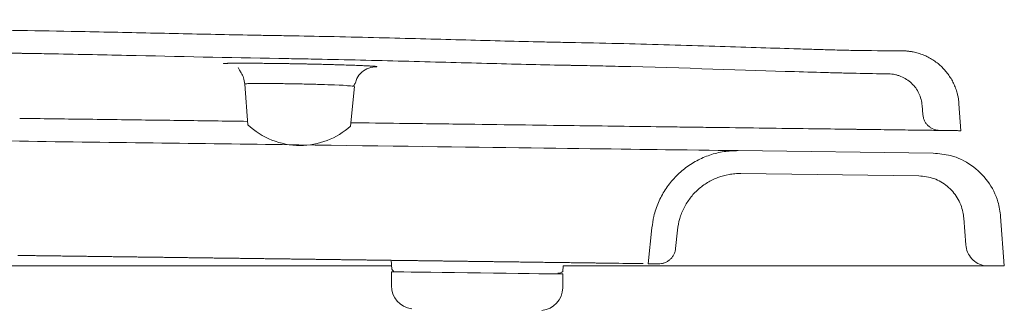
# Model space of a CAD drawing. Header units: millimetres. Extents: x 43.103 to 43.81, y 141.616 to 142.476.
# Tile 3 of 3: x 43.622 to 43.795, y 142.026 to 142.077. Entities that reach past the tile are written whole.
import ezdxf

# ---------------------------------------------------------------- set-up
doc = ezdxf.new("R2010")
doc.units = ezdxf.units.MM
doc.layers.add('SANINDUSA', color=3, linetype='Continuous')

msp = doc.modelspace()

# ---------------------------------------------------------------- linework, layer by layer
at = {"layer": 'SANINDUSA', "linetype": 'Continuous', "lineweight": 15}
for p, q in [((43.6618342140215, 142.0653192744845), (43.66236487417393, 142.0581794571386)), ((43.68036359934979, 142.0579216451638), (43.68106538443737, 142.0648903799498)), ((43.78055060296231, 142.0615341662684), (43.78066686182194, 142.0599695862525)), ((43.78736040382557, 142.0571432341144), (43.78700948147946, 142.0618653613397)), ((43.78250235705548, 142.0532064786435), (43.74830896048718, 142.0536540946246)), ((43.74876267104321, 142.0496478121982), (43.77996218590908, 142.0492393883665)), ((43.78783938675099, 142.0418328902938), (43.78818658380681, 142.0371611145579)), ((43.79495218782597, 142.0334576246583), (43.79431018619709, 142.0420968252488)), ((43.73318809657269, 142.0401582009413), (43.73255375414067, 142.0338586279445)), ((43.73734596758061, 142.0365346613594), (43.737669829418, 142.0397508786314)), ((43.68750596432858, 142.0344483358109), (43.68762088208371, 142.0329022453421)), ((43.73255104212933, 142.0338586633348), (43.73432180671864, 142.0338354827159)), ((43.49752459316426, 142.0334575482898), (43.6875796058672, 142.0334575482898)), ((43.68756655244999, 142.0324476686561), (43.68753457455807, 142.0300054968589)), ((43.71754321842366, 142.0325000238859), (43.71764496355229, 142.033510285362)), ((43.7175547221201, 142.0296125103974), (43.71758670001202, 142.0320546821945)), ((43.79217973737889, 142.0334575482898), (43.79495117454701, 142.0334575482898))]:
    msp.add_line(p, q, dxfattribs=at)
at = {"layer": 'SANINDUSA', "linetype": 'Continuous', "lineweight": 15, "flags": 128}
msp.add_lwpolyline([(43.68756655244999, 142.0324476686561), (43.68761060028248, 142.0324470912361), (43.68796137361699, 142.0324424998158), (43.68865475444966, 142.032433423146), (43.68967441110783, 142.0324200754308), (43.69099650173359, 142.0324027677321), (43.69259003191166, 142.0323819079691), (43.69441762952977, 142.0323579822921), (43.69643646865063, 142.0323315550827), (43.69859922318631, 142.0323032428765), (43.70085522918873, 142.0322737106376), (43.70315155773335, 142.0322436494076), (43.70543441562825, 142.0322137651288), (43.70765027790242, 142.0321847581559), (43.70974722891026, 142.0321573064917), (43.71167612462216, 142.032132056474), (43.71339169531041, 142.0321095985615), (43.71485379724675, 142.0320904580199), (43.71602812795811, 142.0320750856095), (43.71688717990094, 142.0320638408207), (43.71741077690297, 142.0320569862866), (43.71758670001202, 142.0320546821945), (43.71758670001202, 142.0320546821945)], dxfattribs=at)
at = {"layer": 'SANINDUSA', "linetype": 'Continuous', "lineweight": 15}
for centre, radius, start, end in [((43.67149391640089, 142.0678822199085), 0.01332142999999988, 226.748994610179, 270), ((43.67149391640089, 142.0678822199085), 0.01332143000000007, 270, 311.7510053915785), ((43.69153423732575, 142.0299531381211), 0.004000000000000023, 179.2500000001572, 263.4519958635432), ((43.71355506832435, 142.0296648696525), 0.003999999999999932, 275.0480041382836, 359.2500000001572)]:
    msp.add_arc(centre, radius, start, end, dxfattribs=at)
for points, knots in [([(43.76879202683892, 142.071197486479), (43.76830135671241, 142.0712070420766), (43.76726375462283, 142.0712272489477), (43.76562310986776, 142.071266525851), (43.7635899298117, 142.071320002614), (43.76105016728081, 142.0713936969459), (43.75691963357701, 142.0715215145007), (43.75126019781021, 142.0717070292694), (43.74133036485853, 142.0720304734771), (43.73075943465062, 142.0723409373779), (43.72199204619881, 142.072534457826), (43.7180264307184, 142.0726051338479), (43.71583012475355, 142.0726481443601), (43.71203976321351, 142.0727296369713), (43.70648749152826, 142.0728662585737), (43.69964370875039, 142.0730492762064), (43.69258428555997, 142.0732412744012), (43.6851852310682, 142.0734349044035), (43.67780240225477, 142.0736080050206), (43.67221843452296, 142.0737186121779), (43.66873140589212, 142.0737751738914), (43.66652506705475, 142.0738111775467), (43.66280049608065, 142.0738773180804), (43.65744944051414, 142.0739828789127), (43.65098879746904, 142.0741212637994), (43.64229006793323, 142.0743132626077), (43.63234514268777, 142.0745270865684), (43.62386673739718, 142.0746763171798), (43.61790360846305, 142.074757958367), (43.61347713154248, 142.0748175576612), (43.60780074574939, 142.0749017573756), (43.60124944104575, 142.0750049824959), (43.59187563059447, 142.0751566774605), (43.57976777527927, 142.0753542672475), (43.56570662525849, 142.0755529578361), (43.55398851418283, 142.0756786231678), (43.54461394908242, 142.0757720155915), (43.53523937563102, 142.0758648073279), (43.52703667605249, 142.0759512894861), (43.5200059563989, 142.0760385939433), (43.51531883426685, 142.0760997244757), (43.5094595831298, 142.0761512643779), (43.50242826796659, 142.0761911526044), (43.4953968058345, 142.0762177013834), (43.48836532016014, 142.0762420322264), (43.48133392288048, 142.0762744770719), (43.47547457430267, 142.0763174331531), (43.47137318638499, 142.076359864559), (43.46902961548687, 142.0763892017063), (43.4655142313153, 142.0764335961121), (43.46024066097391, 142.0764693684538), (43.45320894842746, 142.0764778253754), (43.44734902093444, 142.0764648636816), (43.44266099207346, 142.0764516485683), (43.43797298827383, 142.0764393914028), (43.43211312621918, 142.0764314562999), (43.42625337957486, 142.0764478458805), (43.42215180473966, 142.0764801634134), (43.41984722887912, 142.0765047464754), (43.41814536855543, 142.0765275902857), (43.41660247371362, 142.0765436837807), (43.41461030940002, 142.0765597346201), (43.41119493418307, 142.0765761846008), (43.40621385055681, 142.0765710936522), (43.40023638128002, 142.0765335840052), (43.39425875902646, 142.0764798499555), (43.38921929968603, 142.076433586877), (43.38523417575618, 142.0764042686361), (43.38221127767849, 142.0763876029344), (43.37928067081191, 142.076377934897), (43.37728826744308, 142.0763793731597), (43.3763262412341, 142.0763800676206)], [0, 0, 0, 0, 0.003750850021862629, 0.00793178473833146, 0.01254284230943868, 0.01929560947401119, 0.02735108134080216, 0.04412720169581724, 0.06257332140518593, 0.1032841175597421, 0.1249538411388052, 0.1295974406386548, 0.1335977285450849, 0.141743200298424, 0.1585734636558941, 0.1760459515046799, 0.194068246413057, 0.2125478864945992, 0.2326155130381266, 0.2505098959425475, 0.2552337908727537, 0.2592700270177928, 0.2673749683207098, 0.2837047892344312, 0.3001755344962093, 0.3167643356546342, 0.3502045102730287, 0.3762011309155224, 0.3815736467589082, 0.3957843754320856, 0.41003531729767, 0.4249624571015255, 0.4458615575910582, 0.4816877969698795, 0.5175139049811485, 0.5533400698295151, 0.5712532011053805, 0.5891663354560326, 0.6249925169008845, 0.6339490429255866, 0.6429055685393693, 0.6608187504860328, 0.6787322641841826, 0.6966460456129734, 0.7145598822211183, 0.7324735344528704, 0.7503868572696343, 0.7593434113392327, 0.763821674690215, 0.7682999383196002, 0.78621327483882, 0.8041275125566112, 0.822042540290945, 0.8310001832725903, 0.839957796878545, 0.8578726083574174, 0.8757865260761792, 0.8847431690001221, 0.8892214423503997, 0.893401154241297, 0.8977514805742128, 0.9010142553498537, 0.9086275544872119, 0.923855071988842, 0.9390838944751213, 0.9543135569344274, 0.9695432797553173, 0.9776015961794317, 0.9847722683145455, 0.9926473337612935, 1, 1, 1, 1]), ([(43.38333714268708, 142.0723941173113), (43.39020751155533, 142.0724298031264), (43.40051410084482, 142.0725626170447), (43.41167794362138, 142.072581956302), (43.41640052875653, 142.0725458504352), (43.41790310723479, 142.0725296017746), (43.41854705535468, 142.0725215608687), (43.41878853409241, 142.0725184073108), (43.41883017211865, 142.0725178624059), (43.41890588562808, 142.0725168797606), (43.41901945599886, 142.0725154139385), (43.41928445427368, 142.0725120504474), (43.42193445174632, 142.0724795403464), (43.43420091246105, 142.0723869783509), (43.44874189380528, 142.0725029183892), (43.46206916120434, 142.0724590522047), (43.46570361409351, 142.072427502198), (43.46812651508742, 142.0724013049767), (43.4693379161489, 142.0723844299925), (43.475395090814, 142.0723129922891), (43.48993328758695, 142.0722162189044), (43.50447258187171, 142.0722032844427), (43.51658723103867, 142.0720833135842), (43.51901004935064, 142.072050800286), (43.52385574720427, 142.0719904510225), (43.53112437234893, 142.0719059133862), (43.53839315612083, 142.0718334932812), (43.55293073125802, 142.0716892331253), (43.56262244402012, 142.0715927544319), (43.58200486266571, 142.0713228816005), (43.59654107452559, 142.0710744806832), (43.61168329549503, 142.0708412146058), (43.61743747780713, 142.0707631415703), (43.61838389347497, 142.0707506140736), (43.61872460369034, 142.0707461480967), (43.61876719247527, 142.0707455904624), (43.61877315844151, 142.0707455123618), (43.6187738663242, 142.070745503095), (43.61877492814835, 142.0707454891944), (43.61877740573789, 142.0707454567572), (43.61878519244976, 142.0707453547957), (43.61880359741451, 142.0707451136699), (43.6189111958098, 142.0707437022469), (43.61919435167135, 142.0707399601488), (43.62019108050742, 142.0707265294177), (43.62127849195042, 142.070710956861), (43.62223002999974, 142.0706965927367), (43.6224594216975, 142.0706930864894), (43.62250827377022, 142.070692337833), (43.62251199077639, 142.0706922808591), (43.62251287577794, 142.0706922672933), (43.62251322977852, 142.0706922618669), (43.62251734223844, 142.0706921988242), (43.62252401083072, 142.0706920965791), (43.62254623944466, 142.070691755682), (43.62263959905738, 142.0706903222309), (43.62287076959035, 142.0706867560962), (43.62336864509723, 142.0706789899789), (43.62493319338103, 142.0706540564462), (43.63090400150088, 142.0705524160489), (43.64564668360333, 142.0702469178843), (43.65932369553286, 142.0699274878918), (43.66832424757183, 142.0697812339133), (43.66866493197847, 142.0697757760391), (43.66872907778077, 142.0697747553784), (43.66889185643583, 142.0697721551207), (43.66913599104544, 142.0697682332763), (43.67003077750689, 142.0697536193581), (43.67214267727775, 142.0697172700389), (43.67667344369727, 142.0696303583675), (43.68564581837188, 142.0694278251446), (43.69810935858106, 142.0690894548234), (43.70983564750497, 142.068773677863), (43.71645467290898, 142.0686332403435), (43.71864204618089, 142.0685936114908), (43.71870045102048, 142.0685925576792), (43.71872547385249, 142.068592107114), (43.71873798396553, 142.0685918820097), (43.71874535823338, 142.0685917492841), (43.71875698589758, 142.0685915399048), (43.71885581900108, 142.068589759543), (43.71914059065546, 142.0685845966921), (43.71979083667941, 142.0685725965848), (43.72108857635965, 142.0685478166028), (43.72367216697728, 142.0684952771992), (43.73754920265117, 142.0681807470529), (43.75232266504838, 142.0676550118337), (43.76329946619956, 142.0673242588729), (43.76637340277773, 142.0672465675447), (43.76779866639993, 142.0672157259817), (43.768409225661, 142.0672038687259), (43.76863751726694, 142.0671996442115), (43.76867945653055, 142.0671988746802), (43.76869740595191, 142.0671985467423), (43.76870936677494, 142.0671983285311), (43.76871682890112, 142.0671981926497), (43.76875016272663, 142.0671975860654), (43.768839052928, 142.0671959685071), (43.77082426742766, 142.0671598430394), (43.77277985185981, 142.0671242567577), (43.77467617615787, 142.0670897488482)], [0, 0, 0, 0, 0.06250000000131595, 0.09375000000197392, 0.1015625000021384, 0.1054687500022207, 0.1074218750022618, 0.1074218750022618, 0.107666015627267, 0.107666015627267, 0.1079101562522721, 0.1083984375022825, 0.1093750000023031, 0.1250000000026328, 0.187500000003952, 0.2031250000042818, 0.2109375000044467, 0.2109375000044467, 0.2187500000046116, 0.2187500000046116, 0.2500000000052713, 0.3125000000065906, 0.3125000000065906, 0.3281250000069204, 0.3281250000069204, 0.34375000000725, 0.3750000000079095, 0.3750000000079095, 0.4375000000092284, 0.4375000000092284, 0.5000000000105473, 0.5312500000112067, 0.5351562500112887, 0.5371093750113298, 0.5373535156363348, 0.5373535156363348, 0.5373840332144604, 0.5373840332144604, 0.5374145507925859, 0.537475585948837, 0.5375976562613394, 0.538085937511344, 0.5390625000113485, 0.5468750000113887, 0.5625000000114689, 0.62500000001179, 0.6406250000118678, 0.6445312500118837, 0.6447753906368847, 0.6448364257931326, 0.6448516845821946, 0.6448516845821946, 0.6448669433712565, 0.6448669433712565, 0.6448974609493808, 0.6450195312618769, 0.6455078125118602, 0.6464843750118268, 0.6484375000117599, 0.6562500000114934, 0.687500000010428, 0.7500000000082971, 0.7519531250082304, 0.7519531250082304, 0.7524414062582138, 0.7524414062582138, 0.7529296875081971, 0.7539062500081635, 0.7578125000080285, 0.7656250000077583, 0.7812500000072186, 0.8125000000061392, 0.8437500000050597, 0.8593750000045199, 0.8596191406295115, 0.8597412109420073, 0.8598022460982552, 0.8598022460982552, 0.8598327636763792, 0.8598327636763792, 0.8598632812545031, 0.8603515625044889, 0.8613281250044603, 0.8632812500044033, 0.8671875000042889, 0.8750000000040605, 0.9375000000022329, 0.9531250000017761, 0.9609375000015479, 0.9648437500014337, 0.9667968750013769, 0.9670410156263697, 0.9671630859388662, 0.9672241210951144, 0.9672241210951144, 0.9672851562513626, 0.9672851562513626, 0.9677734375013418, 0.9687500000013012, 1, 1, 1, 1]), ([(43.78700750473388, 142.0618651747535), (43.7869988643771, 142.0619688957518), (43.78698160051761, 142.0621761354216), (43.78694348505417, 142.0624855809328), (43.78689645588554, 142.0627934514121), (43.78683963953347, 142.0630996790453), (43.78677326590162, 142.0634042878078), (43.78664753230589, 142.0639056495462), (43.78642886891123, 142.0645948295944), (43.78606628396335, 142.0654510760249), (43.78562532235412, 142.0662719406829), (43.78493894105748, 142.067304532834), (43.78390528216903, 142.0684699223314), (43.78267482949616, 142.0694226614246), (43.78159828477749, 142.0700385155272), (43.78075176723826, 142.0704231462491), (43.77987221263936, 142.0707283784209), (43.77906748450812, 142.0709258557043), (43.77835352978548, 142.0710428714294), (43.77773685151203, 142.0711076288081), (43.77732402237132, 142.0711183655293), (43.77711740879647, 142.0711237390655)], [0, 0, 0, 0, 0.02098864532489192, 0.04193634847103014, 0.06286348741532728, 0.08379050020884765, 0.1047378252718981, 0.1257258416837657, 0.1880230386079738, 0.2503205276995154, 0.3129969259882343, 0.375659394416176, 0.5000734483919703, 0.6252514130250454, 0.6875696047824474, 0.7499017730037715, 0.8124866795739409, 0.8750717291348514, 0.9167411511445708, 0.9583304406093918, 1, 1, 1, 1]), ([(43.65806779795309, 142.0688794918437), (43.65806800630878, 142.0688813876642), (43.65806842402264, 142.0688851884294), (43.6580809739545, 142.0688906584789), (43.65810219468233, 142.068895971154), (43.65813292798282, 142.0689011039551), (43.65817291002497, 142.0689060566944), (43.65822217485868, 142.0689108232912), (43.65828067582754, 142.0689153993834), (43.65834838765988, 142.0689197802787), (43.65842527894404, 142.0689239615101), (43.6585113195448, 142.0689279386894), (43.65860647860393, 142.06893170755), (43.65871072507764, 142.0689352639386), (43.65882402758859, 142.0689386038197), (43.658946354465, 142.0689417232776), (43.65907767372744, 142.0689446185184), (43.65921795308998, 142.0689472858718), (43.6593671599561, 142.0689497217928), (43.65952526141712, 142.0689519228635), (43.65969222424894, 142.0689538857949), (43.65986801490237, 142.0689556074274), (43.66005259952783, 142.0689570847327), (43.6602459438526, 142.0689583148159), (43.66044801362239, 142.0689592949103), (43.66065877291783, 142.0689600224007), (43.66087819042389, 142.068960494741), (43.66118147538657, 142.0689607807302), (43.66157943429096, 142.0689604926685), (43.66208453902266, 142.0689591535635), (43.66261397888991, 142.0689568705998), (43.66316537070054, 142.0689536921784), (43.66373634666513, 142.068949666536), (43.66432454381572, 142.0689448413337), (43.66492760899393, 142.0689392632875), (43.66554319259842, 142.0689329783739), (43.66616897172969, 142.0689260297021), (43.66680256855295, 142.0689184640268), (43.66744185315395, 142.0689103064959), (43.66808383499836, 142.0689016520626), (43.66851658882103, 142.0688953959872), (43.66873159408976, 142.0688922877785)], [0, 0, 0, 0, 0.01859074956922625, 0.03727097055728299, 0.0560374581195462, 0.07488683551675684, 0.09381560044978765, 0.1128201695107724, 0.1318969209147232, 0.1510422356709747, 0.1702525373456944, 0.1895243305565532, 0.2088542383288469, 0.2282390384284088, 0.2476756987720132, 0.2671614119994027, 0.2866936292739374, 0.3062700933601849, 0.3258888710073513, 0.3455483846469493, 0.3652474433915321, 0.3849852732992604, 0.4047615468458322, 0.4245764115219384, 0.4444305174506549, 0.4643250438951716, 0.4842617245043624, 0.5042428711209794, 0.5440565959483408, 0.5836301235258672, 0.6229694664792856, 0.6620717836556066, 0.700926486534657, 0.7395164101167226, 0.7778190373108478, 0.8158077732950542, 0.8534532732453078, 0.8907248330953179, 0.9275918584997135, 0.964025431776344, 1, 1, 1, 1]), ([(43.66066512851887, 142.0682323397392), (43.66070098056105, 142.0681257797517), (43.66076872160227, 142.0679244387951), (43.66118847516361, 142.0673152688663), (43.66164825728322, 142.0664501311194), (43.66177322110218, 142.0656944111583), (43.66183579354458, 142.0653160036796)], [0, 0, 0, 0, 0.2805367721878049, 0.5300633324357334, 0.7646912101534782, 1, 1, 1, 1]), ([(43.66873159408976, 142.0688922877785), (43.66886481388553, 142.0688903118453), (43.66913032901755, 142.0688863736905), (43.66952941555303, 142.068880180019), (43.66992703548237, 142.0688738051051), (43.67032308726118, 142.0688672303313), (43.67071725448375, 142.0688604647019), (43.67110927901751, 142.0688535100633), (43.67149888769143, 142.0688463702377), (43.67188581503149, 142.068839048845), (43.67226978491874, 142.0688315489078), (43.67265056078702, 142.0688238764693), (43.67329091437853, 142.068810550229), (43.67417918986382, 142.0687910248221), (43.67529466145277, 142.0687646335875), (43.67636419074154, 142.068737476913), (43.67738456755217, 142.0687097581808), (43.67835286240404, 142.0686816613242), (43.67942456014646, 142.068648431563), (43.68056436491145, 142.0686100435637), (43.68171715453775, 142.0685669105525), (43.68272099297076, 142.06852453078), (43.68339230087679, 142.0684917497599), (43.6838230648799, 142.0684679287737), (43.68408271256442, 142.0684522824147), (43.68431292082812, 142.0684369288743), (43.68451211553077, 142.0684219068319), (43.68467862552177, 142.0684072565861), (43.68481107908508, 142.0683930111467), (43.68490694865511, 142.0683792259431), (43.68496809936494, 142.0683658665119), (43.68497561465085, 142.0683575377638), (43.68497940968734, 142.0683533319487)], [0, 0, 0, 0, 0.01697801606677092, 0.03383821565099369, 0.05057849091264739, 0.06719752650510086, 0.0836948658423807, 0.1000709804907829, 0.1163273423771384, 0.13246649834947, 0.148492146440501, 0.1644092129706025, 0.1802239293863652, 0.2290478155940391, 0.2768761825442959, 0.3238624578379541, 0.370144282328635, 0.4158462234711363, 0.4610827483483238, 0.5296726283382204, 0.5979884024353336, 0.6665262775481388, 0.7358384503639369, 0.7637091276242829, 0.7918603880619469, 0.8203207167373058, 0.8491252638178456, 0.8783158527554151, 0.9079408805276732, 0.9380551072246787, 0.9687193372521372, 1, 1, 1, 1]), ([(43.68497941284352, 142.0683533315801), (43.68449827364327, 142.0683121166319), (43.68353599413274, 142.0682296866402), (43.68229983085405, 142.0674446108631), (43.68148229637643, 142.0664993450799), (43.68131436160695, 142.0657876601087), (43.68125665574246, 142.0655431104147)], [0, 0, 0, 0, 0.2838075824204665, 0.5676158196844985, 0.8514238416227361, 1, 1, 1, 1]), ([(43.77467624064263, 142.0670890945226), (43.77504899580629, 142.0670819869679), (43.7754153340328, 142.0670409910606), (43.77595550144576, 142.066930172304), (43.77613399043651, 142.0668849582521), (43.77648776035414, 142.0667775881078), (43.77666395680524, 142.0667150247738), (43.77717913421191, 142.0665042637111), (43.77750544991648, 142.0663341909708), (43.77812441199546, 142.065935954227), (43.77841981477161, 142.0657048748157), (43.7789570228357, 142.0651968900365), (43.77919982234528, 142.0649208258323), (43.77963408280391, 142.0643247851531), (43.7798263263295, 142.0640019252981), (43.78014320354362, 142.0633362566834), (43.78027013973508, 142.0629912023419), (43.78046043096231, 142.0622764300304), (43.78052312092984, 142.0619067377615), (43.78055080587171, 142.0615348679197)], [0, 0, 0, 0, 0.1250000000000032, 0.1250000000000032, 0.1874999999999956, 0.1874999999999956, 0.249999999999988, 0.249999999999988, 0.37499999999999, 0.37499999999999, 0.499999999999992, 0.499999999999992, 0.624999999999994, 0.624999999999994, 0.749999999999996, 0.749999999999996, 0.8749999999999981, 0.8749999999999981, 1, 1, 1, 1]), ([(43.66185176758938, 142.0653205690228), (43.66191083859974, 142.065338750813), (43.66203200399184, 142.0653760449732), (43.66316243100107, 142.0654038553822), (43.66491376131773, 142.0654112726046), (43.66720437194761, 142.0653964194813), (43.66983623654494, 142.0653617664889), (43.67257871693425, 142.065307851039), (43.67530348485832, 142.0652411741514), (43.67767893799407, 142.0651367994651), (43.67983326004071, 142.0650962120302), (43.67985278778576, 142.0650220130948), (43.67985278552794, 142.065022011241), (43.67985286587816, 142.0650220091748), (43.67985302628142, 142.0650219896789), (43.67985379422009, 142.0650219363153), (43.67985686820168, 142.0650216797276), (43.67986897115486, 142.0650207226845), (43.67991750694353, 142.0650168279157), (43.68010515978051, 142.0650021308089), (43.68051721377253, 142.0649725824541), (43.68073234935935, 142.064953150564), (43.68087369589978, 142.0649403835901)], [0, 0, 0, 0, 0.09164581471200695, 0.1879822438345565, 0.28434920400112, 0.3807347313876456, 0.4771252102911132, 0.5735069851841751, 0.6698669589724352, 0.766192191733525, 0.894210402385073, 0.8942109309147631, 0.8942114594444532, 0.8942133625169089, 0.8942214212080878, 0.8942530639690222, 0.894380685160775, 0.8948896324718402, 0.8969261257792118, 0.9050711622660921, 0.9376306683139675, 1, 1, 1, 1]), ([(43.68087867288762, 142.0649391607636), (43.68094822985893, 142.065049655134), (43.68108792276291, 142.0652715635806), (43.68116392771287, 142.0654863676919), (43.68120208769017, 142.0655942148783)], [0, 0, 0, 0, 0.4979277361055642, 1, 1, 1, 1]), ([(43.78066880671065, 142.0599695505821), (43.78068267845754, 142.0597828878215), (43.78071341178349, 142.0596003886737), (43.78080791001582, 142.0592435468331), (43.78087237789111, 142.0590677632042), (43.78103299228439, 142.0587317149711), (43.78112789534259, 142.0585732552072), (43.78134601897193, 142.0582748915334), (43.7814707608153, 142.0581337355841), (43.78174110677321, 142.0578797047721), (43.78188665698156, 142.0577662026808), (43.78219848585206, 142.0575661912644), (43.78236600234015, 142.0574795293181), (43.78270888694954, 142.0573408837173), (43.78288564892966, 142.0572877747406), (43.78324995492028, 142.0572144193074), (43.78343708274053, 142.0571945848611), (43.78362426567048, 142.0571921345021)], [0, 0, 0, 0, 0.125, 0.125, 0.25, 0.25, 0.375, 0.375, 0.5, 0.5, 0.625, 0.625, 0.75, 0.75, 0.875, 0.875, 1, 1, 1, 1]), ([(43.62237254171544, 142.0593030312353), (43.62618125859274, 142.0592531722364), (43.63379807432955, 142.0591534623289), (43.64515893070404, 142.0590047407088), (43.65469292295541, 142.0588799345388), (43.660349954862, 142.0588058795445), (43.66232023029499, 142.0587800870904)], [0, 0, 0, 0, 0.2829666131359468, 0.5658873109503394, 0.8488038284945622, 1, 1, 1, 1]), ([(43.6804261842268, 142.0585430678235), (43.6832860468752, 142.0585056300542), (43.68981413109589, 142.0584201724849), (43.69962517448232, 142.0582917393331), (43.70985140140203, 142.0581578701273), (43.71910341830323, 142.0580367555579), (43.72743010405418, 142.0579277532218), (43.73304984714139, 142.0578541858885), (43.73670500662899, 142.057806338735), (43.73856159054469, 142.0577820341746), (43.74038928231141, 142.0577581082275), (43.74218761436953, 142.0577345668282), (43.74395610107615, 142.057711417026), (43.74804656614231, 142.0576578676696), (43.75414679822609, 142.0575780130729), (43.7613419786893, 142.0574838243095), (43.7657799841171, 142.0574257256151), (43.76808144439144, 142.0573955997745), (43.76878592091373, 142.0573863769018), (43.76947817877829, 142.0573773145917), (43.77015816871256, 142.0573684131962), (43.77082576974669, 142.0573596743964), (43.7729317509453, 142.0573321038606), (43.7761904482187, 142.0572894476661), (43.78001598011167, 142.0572393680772), (43.78243257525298, 142.0572077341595), (43.78389756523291, 142.0571885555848), (43.78472834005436, 142.0571776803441), (43.78544727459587, 142.0571682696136), (43.78605376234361, 142.0571603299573), (43.78654703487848, 142.0571538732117), (43.78692701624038, 142.0571488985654), (43.78719066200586, 142.0571454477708), (43.78733725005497, 142.0571435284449), (43.78735279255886, 142.0571433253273), (43.78735980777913, 142.0571432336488)], [0, 0, 0, 0, 0.0459989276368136, 0.104999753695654, 0.1639955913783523, 0.2229901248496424, 0.2725477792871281, 0.3221056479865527, 0.335087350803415, 0.348069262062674, 0.3610515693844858, 0.3740345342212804, 0.3870182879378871, 0.400002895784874, 0.46572233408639, 0.5314297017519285, 0.5892584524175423, 0.5968335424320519, 0.6044088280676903, 0.6119844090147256, 0.6195603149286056, 0.627136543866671, 0.6347131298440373, 0.6926171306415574, 0.7505124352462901, 0.8084060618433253, 0.8301200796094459, 0.8518342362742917, 0.8735486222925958, 0.8952633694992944, 0.9169786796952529, 0.9386948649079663, 0.9604123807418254, 0.9821318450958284, 1, 1, 1, 1]), ([(43.53013201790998, 142.0565101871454), (43.56086155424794, 142.056107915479), (43.59159109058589, 142.0557056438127), (43.62232062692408, 142.0553033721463), (43.6390922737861, 142.0550838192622), (43.6558588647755, 142.0548643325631), (43.67131081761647, 142.05466205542), (43.68652289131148, 142.054462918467), (43.70044860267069, 142.0542806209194), (43.71204492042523, 142.0541288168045), (43.72380628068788, 142.0539748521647), (43.73315290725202, 142.0538524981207), (43.73935156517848, 142.0537713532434), (43.74524874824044, 142.0536941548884), (43.74830961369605, 142.0536540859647), (43.74830895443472, 142.0536540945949)], [19, 19, 19, 19, 20, 20, 20, 21, 21, 21, 22, 22, 22, 23, 23, 23, 24, 24, 24, 24]), ([(43.74830896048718, 142.0536540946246), (43.74747719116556, 142.0536249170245), (43.74578952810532, 142.053565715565), (43.74333322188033, 142.0529437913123), (43.74099124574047, 142.0519394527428), (43.73887140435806, 142.050560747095), (43.73699631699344, 142.0488321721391), (43.73545034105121, 142.0468311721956), (43.73425862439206, 142.0445783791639), (43.73349408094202, 142.0423338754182), (43.73328150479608, 142.0408223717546), (43.73318809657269, 142.0401582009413)], [0, 0, 0, 0, 0.1120752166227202, 0.2274010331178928, 0.3394760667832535, 0.4548012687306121, 0.5668769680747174, 0.6822021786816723, 0.794277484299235, 0.9096033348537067, 1, 1, 1, 1]), ([(43.79430827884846, 142.0420964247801), (43.79418699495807, 142.0429692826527), (43.79388155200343, 142.0451674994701), (43.79221811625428, 142.0484094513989), (43.78931030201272, 142.0512473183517), (43.78588959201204, 142.0529069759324), (43.78352413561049, 142.0531161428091), (43.78250256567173, 142.0532064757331)], [0, 0, 0, 0, 0.1485780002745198, 0.3741808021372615, 0.6002320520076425, 0.8273521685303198, 1, 1, 1, 1]), ([(43.73766982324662, 142.0397508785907), (43.73773854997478, 142.0404334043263), (43.73786947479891, 142.0410987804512), (43.73815527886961, 142.0420721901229), (43.73826554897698, 142.0423925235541), (43.73851662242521, 142.0430247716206), (43.73865830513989, 142.0433382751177), (43.73912302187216, 142.0442504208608), (43.73948504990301, 142.044822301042), (43.74010457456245, 142.0456270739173), (43.7403239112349, 142.045886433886), (43.74078893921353, 142.0463868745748), (43.741034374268, 142.046627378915), (43.74179493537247, 142.0473065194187), (43.74233882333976, 142.0477084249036), (43.74349990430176, 142.0484110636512), (43.74412191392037, 142.0487124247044), (43.74539148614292, 142.0491878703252), (43.74604405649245, 142.0493659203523), (43.74704994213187, 142.0495422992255), (43.74739094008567, 142.0495859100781), (43.74807340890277, 142.0496408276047), (43.74841550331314, 142.0496523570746), (43.7487584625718, 142.049647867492)], [0, 0, 0, 0, 0.1250000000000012, 0.1250000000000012, 0.1875000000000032, 0.1875000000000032, 0.2500000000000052, 0.2500000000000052, 0.3750000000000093, 0.3750000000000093, 0.4375000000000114, 0.4375000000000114, 0.5000000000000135, 0.5000000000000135, 0.6250000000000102, 0.6250000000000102, 0.7500000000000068, 0.7500000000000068, 0.8750000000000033, 0.8750000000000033, 0.9375000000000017, 0.9375000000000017, 1, 1, 1, 1]), ([(43.77996611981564, 142.0492393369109), (43.7808643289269, 142.0491391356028), (43.78266074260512, 142.0489387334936), (43.78503910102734, 142.0475282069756), (43.78682453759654, 142.0454746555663), (43.78765438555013, 142.0434333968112), (43.78779833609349, 142.0421880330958), (43.78783938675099, 142.0418328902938)], [0, 0, 0, 0, 0.2273276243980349, 0.4546540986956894, 0.681981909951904, 0.9093101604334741, 1, 1, 1, 1]), ([(43.78818658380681, 142.0371611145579), (43.78826400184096, 142.0367159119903), (43.78841883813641, 142.0358255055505), (43.7891953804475, 142.0346815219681), (43.79027475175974, 142.0338534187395), (43.79133573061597, 142.0334951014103), (43.79197952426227, 142.033466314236), (43.79217556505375, 142.0334575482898)], [0, 0, 0, 0, 0.2253345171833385, 0.4506696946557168, 0.6760082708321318, 0.9013416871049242, 1, 1, 1, 1]), ([(43.73432180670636, 142.0338354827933), (43.73450887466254, 142.0338330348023), (43.73469321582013, 142.0338479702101), (43.73505667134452, 142.0339111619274), (43.73523724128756, 142.0339599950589), (43.73558592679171, 142.0340903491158), (43.73575206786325, 142.0341707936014), (43.73606833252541, 142.0343614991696), (43.73621985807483, 142.0344731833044), (43.73649653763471, 142.0347200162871), (43.73662223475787, 142.0348549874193), (43.73684847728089, 142.035147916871), (43.73694934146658, 142.0353071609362), (43.73711737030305, 142.0356365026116), (43.73718576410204, 142.0358078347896), (43.73729089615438, 142.0361639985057), (43.73732722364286, 142.0363485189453), (43.73734596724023, 142.0365346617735)], [0, 0, 0, 0, 0.125, 0.125, 0.25, 0.25, 0.375, 0.375, 0.5, 0.5, 0.625, 0.625, 0.75, 0.75, 0.875, 0.875, 1, 1, 1, 1]), ([(43.62205839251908, 142.0353050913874), (43.62239570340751, 142.0353006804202), (43.6230698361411, 142.0352918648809), (43.62408022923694, 142.0352786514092), (43.62508902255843, 142.035265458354), (43.62609616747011, 142.0352522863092), (43.62710161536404, 142.0352391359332), (43.62810531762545, 142.0352260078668), (43.62910722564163, 142.0352129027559), (43.63010729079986, 142.0351998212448), (43.6311054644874, 142.0351867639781), (43.63210169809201, 142.0351737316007), (43.63309594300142, 142.035160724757), (43.63408815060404, 142.0351477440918), (43.63507827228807, 142.0351347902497), (43.63606625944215, 142.0351218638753), (43.63705206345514, 142.0351089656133), (43.63803563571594, 142.0350960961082), (43.63901692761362, 142.0350832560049), (43.63999589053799, 142.0350704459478), (43.64097247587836, 142.0350576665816), (43.64194663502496, 142.0350449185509), (43.64291831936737, 142.0350322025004), (43.6438874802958, 142.0350195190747), (43.64485406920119, 142.0350068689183), (43.6458180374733, 142.0349942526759), (43.64677933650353, 142.0349816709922), (43.64773791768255, 142.0349691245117), (43.64869373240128, 142.034956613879), (43.64964673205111, 142.0349441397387), (43.6505968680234, 142.0349317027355), (43.6515440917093, 142.034919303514), (43.65248835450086, 142.0349069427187), (43.65342960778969, 142.0348946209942), (43.65436780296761, 142.0348823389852), (43.65530289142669, 142.0348700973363), (43.65623482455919, 142.034857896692), (43.65716355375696, 142.0348457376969), (43.6580890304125, 142.0348336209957), (43.65901120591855, 142.0348215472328), (43.65993003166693, 142.034809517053), (43.66084545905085, 142.0347975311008), (43.6617574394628, 142.0347855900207), (43.66266592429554, 142.0347736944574), (43.66357086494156, 142.0347618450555), (43.66447221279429, 142.0347500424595), (43.66536991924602, 142.0347382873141), (43.66626393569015, 142.0347265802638), (43.66715421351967, 142.0347149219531), (43.66804070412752, 142.0347033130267), (43.66892335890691, 142.0346917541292), (43.66980212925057, 142.0346802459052), (43.67067696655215, 142.0346687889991), (43.67154782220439, 142.0346573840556), (43.6724146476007, 142.0346460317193), (43.67327739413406, 142.0346347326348), (43.67413601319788, 142.0346234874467), (43.67499045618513, 142.0346122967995), (43.675840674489, 142.0346011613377), (43.67668661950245, 142.0345900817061), (43.67752824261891, 142.0345790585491), (43.67836549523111, 142.0345680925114), (43.67919832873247, 142.0345571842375), (43.68002669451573, 142.034546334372), (43.68085054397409, 142.0345355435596), (43.68166982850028, 142.0345248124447), (43.68248449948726, 142.034514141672), (43.683294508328, 142.0345035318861), (43.68409980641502, 142.0344929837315), (43.68490034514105, 142.0344824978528), (43.68569607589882, 142.0344720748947), (43.68648695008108, 142.0344617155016), (43.6872729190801, 142.0344514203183), (43.68805393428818, 142.0344411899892), (43.68882994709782, 142.034431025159), (43.6896009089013, 142.0344209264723), (43.69036677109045, 142.0344108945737), (43.69112748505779, 142.0344009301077), (43.69188300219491, 142.034391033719), (43.69263327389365, 142.0343812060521), (43.69337825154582, 142.0343714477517), (43.69411788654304, 142.0343617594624), (43.6948521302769, 142.0343521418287), (43.69558093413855, 142.0343425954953), (43.69630424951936, 142.0343331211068), (43.69702202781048, 142.0343237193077), (43.69773422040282, 142.0343143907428), (43.69844077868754, 142.0343051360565), (43.69914165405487, 142.0342959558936), (43.69983679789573, 142.0342868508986), (43.70052616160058, 142.0342778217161), (43.70120969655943, 142.0342688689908), (43.70188735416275, 142.0342599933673), (43.70255908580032, 142.0342511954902), (43.70322484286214, 142.0342424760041), (43.70388457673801, 142.0342338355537), (43.70453823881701, 142.0342252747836), (43.70518578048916, 142.0342167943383), (43.7058271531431, 142.0342083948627), (43.70646230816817, 142.0342000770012), (43.70709119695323, 142.0341918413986), (43.70771377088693, 142.0341836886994), (43.70832998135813, 142.0341756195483), (43.70893977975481, 142.03416763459), (43.70954311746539, 142.0341597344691), (43.71013994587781, 142.0341519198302), (43.71073021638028, 142.034144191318), (43.71131388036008, 142.0341365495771), (43.71189088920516, 142.0341289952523), (43.71246119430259, 142.0341215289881), (43.71302474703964, 142.0341141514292), (43.71358149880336, 142.0341068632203), (43.71413140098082, 142.0340996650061), (43.71467440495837, 142.0340925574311), (43.71521046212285, 142.0340855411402), (43.71573952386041, 142.0340786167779), (43.71626154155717, 142.0340717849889), (43.71677646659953, 142.0340650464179), (43.71728425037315, 142.0340584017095), (43.71778484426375, 142.0340518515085), (43.71827819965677, 142.0340453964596), (43.71876426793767, 142.0340390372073), (43.71924300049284, 142.0340327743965), (43.71971434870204, 142.0340266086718), (43.72017826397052, 142.0340205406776), (43.72063469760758, 142.0340145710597), (43.7210836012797, 142.034008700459), (43.72152492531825, 142.0340029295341), (43.72195862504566, 142.0339972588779), (43.72238463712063, 142.0339916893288), (43.72280296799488, 142.0339862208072), (43.7232133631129, 142.0339808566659), (43.72361654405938, 142.0339755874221), (43.72387837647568, 142.0339721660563), (43.72400938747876, 142.0339704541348)], [0, 0, 0, 0, 0.007795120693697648, 0.01557893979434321, 0.0233517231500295, 0.03111373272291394, 0.03886522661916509, 0.04660645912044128, 0.05433768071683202, 0.06205913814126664, 0.06977107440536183, 0.07747372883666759, 0.08516733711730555, 0.092852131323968, 0.1005283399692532, 0.1081961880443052, 0.1158558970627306, 0.1235076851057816, 0.1311517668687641, 0.1387883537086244, 0.1464176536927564, 0.1540398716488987, 0.1616552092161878, 0.1692638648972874, 0.1768660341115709, 0.1844619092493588, 0.1920516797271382, 0.1996355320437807, 0.2072136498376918, 0.2147862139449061, 0.2223534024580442, 0.229915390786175, 0.237472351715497, 0.2450244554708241, 0.2525718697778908, 0.2601147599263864, 0.267653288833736, 0.2751876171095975, 0.2827179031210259, 0.2902443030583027, 0.2977669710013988, 0.3052860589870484, 0.3128017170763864, 0.3203140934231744, 0.3278233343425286, 0.3353295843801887, 0.3428329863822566, 0.3503336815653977, 0.3578318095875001, 0.3653275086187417, 0.3728209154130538, 0.3803121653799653, 0.3878013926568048, 0.395288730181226, 0.4027743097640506, 0.4102582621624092, 0.4177407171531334, 0.425221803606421, 0.4327016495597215, 0.4401803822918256, 0.4476581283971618, 0.45513501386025, 0.4626111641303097, 0.4700867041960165, 0.4775617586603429, 0.4850364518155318, 0.4925109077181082, 0.4999852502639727, 0.5074596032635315, 0.5149340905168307, 0.5224088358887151, 0.5298839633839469, 0.5373595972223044, 0.5448358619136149, 0.5523128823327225, 0.5597907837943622, 0.5672696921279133, 0.5747497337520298, 0.5822310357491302, 0.5897137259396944, 0.5971979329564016, 0.6046837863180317, 0.6121714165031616, 0.6196609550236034, 0.6271525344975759, 0.634646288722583, 0.6421423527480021, 0.6496408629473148, 0.6571419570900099, 0.6646457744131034, 0.672152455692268, 0.6796621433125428, 0.6871749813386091, 0.6946911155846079, 0.7022106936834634, 0.7097338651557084, 0.7172607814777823, 0.7247915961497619, 0.7323264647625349, 0.7398655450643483, 0.7474089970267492, 0.754956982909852, 0.7625096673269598, 0.7700672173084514, 0.7776298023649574, 0.7851975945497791, 0.7927707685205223, 0.8003495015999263, 0.8079339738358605, 0.8155243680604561, 0.8231208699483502, 0.8307236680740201, 0.8383329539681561, 0.845948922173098, 0.853571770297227, 0.8612016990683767, 0.8688389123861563, 0.8764836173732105, 0.8841360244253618, 0.8917963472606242, 0.8994648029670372, 0.9071416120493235, 0.9148269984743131, 0.9225211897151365, 0.9302244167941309, 0.9379369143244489, 0.9456589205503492, 0.953390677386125, 0.9611324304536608, 0.968884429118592, 0.9766469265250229, 0.9844201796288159, 0.9922044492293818, 1, 1, 1, 1]), ([(43.72400841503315, 142.0339704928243), (43.72518649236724, 142.0339550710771), (43.72754270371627, 142.0339242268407), (43.72996762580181, 142.0338924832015), (43.73134751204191, 142.0338744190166), (43.73164729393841, 142.0338704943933), (43.73167059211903, 142.033870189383)], [0, 0, 0, 0, 0.3242119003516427, 0.6484393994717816, 0.9726777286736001, 0.9999999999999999, 0.9999999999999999, 0.9999999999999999, 0.9999999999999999]), ([(43.68762287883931, 142.0329033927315), (43.68767011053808, 142.0327778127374), (43.68773928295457, 142.0325938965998), (43.68788985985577, 142.0325451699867), (43.68793762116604, 142.0325297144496)], [0, 0, 0, 0, 0.6828111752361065, 1, 1, 1, 1]), ([(43.7167132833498, 142.0321765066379), (43.71688176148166, 142.0321972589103), (43.71737802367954, 142.0322583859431), (43.71747696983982, 142.0324109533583), (43.71754232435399, 142.0325117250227)], [0, 0, 0, 0, 0.33949418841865, 1, 1, 1, 1]), ([(43.7176396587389, 142.0334575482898), (43.7186705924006, 142.0334575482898), (43.72373447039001, 142.0334575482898), (43.73215344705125, 142.0334575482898), (43.74277689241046, 142.0334575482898), (43.7524860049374, 142.0334575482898), (43.76128743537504, 142.0334575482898), (43.76909230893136, 142.0334575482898), (43.77583392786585, 142.0334575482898), (43.78144315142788, 142.0334575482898), (43.78589128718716, 142.0334575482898), (43.78918943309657, 142.0334575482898), (43.79093641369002, 142.0334575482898), (43.79174858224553, 142.0334575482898), (43.79211068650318, 142.0334575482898), (43.79215655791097, 142.0334575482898), (43.79217973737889, 142.0334575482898)], [0, 0, 0, 0, 0.02216019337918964, 0.1088494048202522, 0.1955509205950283, 0.2826097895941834, 0.3696578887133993, 0.4567048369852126, 0.5437557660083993, 0.6301789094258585, 0.7157370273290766, 0.8012913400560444, 0.8868486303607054, 0.9242961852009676, 0.9617457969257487, 1, 1, 1, 1])]:
    msp.add_open_spline(points, degree=3, knots=knots, dxfattribs=at)
msp.add_open_spline([(43.77711740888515, 142.0711237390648), (43.77417076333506, 142.071148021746), (43.77108368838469, 142.0711557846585), (43.76879203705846, 142.0711974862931)], degree=3, dxfattribs=at)

doc.saveas('drawing.dxf')
